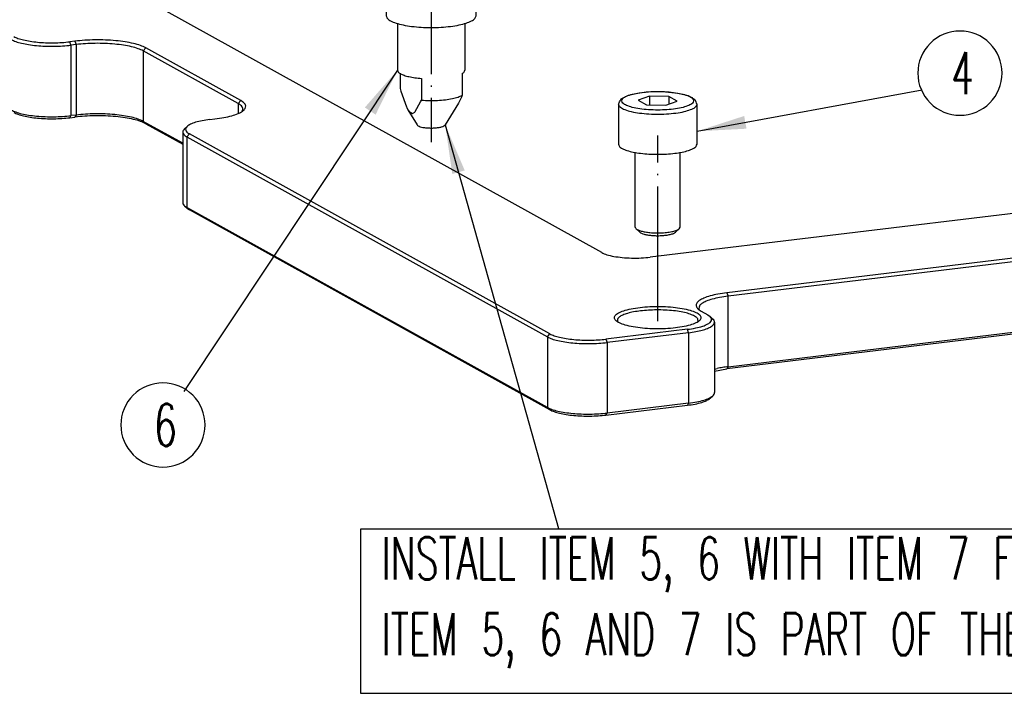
# Model space of a CAD drawing. Header units: inches. Extents: x -399 to 442, y -299 to 295.
# Tile 17 of 138: x -228 to -158, y 48 to 96. Entities that reach past the tile are written whole.
import ezdxf

# ---------------------------------------------------------------- set-up
doc = ezdxf.new("R2010")
doc.units = ezdxf.units.IN
doc.linetypes.add('DOT_CENTER', pattern=[14, 12, -1, 0, -1])
doc.layers.add('1', color=7, linetype='Continuous')
doc.styles.add('CONVERTER_13', font='txt.shx', dxfattribs={"width": 0.63})
doc.dimstyles.get("Standard").update_dxf_attribs({"dimtxt": 0.18, "dimasz": 0.18, "dimexe": 0.18, "dimexo": 0.0625, "dimgap": 0.09, "dimtad": 0, "dimtih": 1, "dimtoh": 1, "dimdec": 4, "dimzin": 0, "dimdsep": 46, "dimtxsty": 'Standard', "dimcen": 0.09, "dimadec": 0, "dimazin": 0, "dimtfac": 1, "dimtdec": 4, "dimtofl": 0, "dimtmove": 0, "dimatfit": 3, "dimfxl": 1, "dimtolj": 1, "dimtzin": 0, "dimarcsym": 0})

# ---------------------------------------------------------------- blocks, each defined once
blk = doc.blocks.new('0515-0488_4__9', base_point=(-231.523, 100.155))
at = {"color": 7, "linetype": 'Continuous'}
for p, q in [((-231.429, 112.077), (-231.354, 112.186)), ((-231.354, 112.186), (-231.259, 112.357)), ((-231.259, 112.357), (-231.152, 112.421)), ((-231.152, 112.421), (-230.925, 112.544)), ((-230.925, 112.544), (-230.742, 112.623)), ((-230.742, 112.623), (-230.616, 112.685)), ((-230.616, 112.685), (-229.68, 112.892)), ((-228.755, 112.586), (-229.748, 112.219)), ((-229.748, 112.219), (-229.016, 111.813)), ((-229.68, 112.892), (-228.542, 112.997)), ((-227.029, 112.547), (-228.755, 112.586)), ((-228.755, 112.586), (-228.755, 111.807)), ((-228.542, 112.997), (-227.338, 112.989)), ((-227.338, 112.989), (-226.22, 112.869)), ((-227.029, 112.547), (-227.029, 111.87)), ((-226.297, 112.141), (-227.029, 112.547)), ((-226.22, 112.869), (-225.32, 112.649)), ((-225.32, 112.649), (-225.114, 112.544)), ((-225.114, 112.544), (-224.723, 112.295)), ((-224.723, 112.295), (-224.615, 112.077)), ((-231.523, 111.89), (-231.451, 112.008)), ((-231.523, 111.89), (-231.523, 108.316)), ((-231.451, 112.008), (-231.429, 112.077)), ((-229.016, 111.813), (-227.291, 111.774)), ((-227.291, 111.774), (-226.297, 112.141)), ((-224.615, 112.077), (-224.594, 111.978)), ((-224.594, 111.978), (-224.523, 111.89)), ((-224.523, 108.316), (-224.523, 111.89)), ((-230.023, 100.927), (-230.023, 107.591)), ((-226.023, 100.927), (-226.023, 107.587)), ((-229.949, 100.788), (-229.612, 100.474)), ((-226.096, 100.788), (-226.433, 100.474)), ((-226.096, 100.788), (-226.023, 100.927))]:
    blk.add_line(p, q, dxfattribs=at)
at = {"color": 1, "linetype": 'Continuous'}
for points, knots in [([(-224.823, 112.18), (-224.853, 112.257), (-224.93, 112.454), (-225.306, 112.624), (-225.798, 112.791), (-226.456, 112.912), (-227.211, 112.991), (-228.023, 113.017), (-228.834, 112.991), (-229.591, 112.912), (-230.243, 112.791), (-230.75, 112.624), (-231.093, 112.454), (-231.273, 112.18), (-231.093, 111.906), (-230.75, 111.736), (-230.243, 111.569), (-229.591, 111.448), (-228.834, 111.369), (-228.023, 111.343), (-227.211, 111.369), (-226.456, 111.448), (-225.798, 111.569), (-225.306, 111.736), (-224.93, 111.906), (-224.853, 112.103), (-224.823, 112.18)], [0, 0, 0, 0, 0.240498, 0.617454, 1.154144, 1.829828, 2.60603, 3.434731, 4.263433, 5.039635, 5.715319, 6.252009, 6.628965, 6.869463, 7.109961, 7.486917, 8.023607, 8.699291, 9.475493, 10.304194, 11.132896, 11.909098, 12.584782, 13.121472, 13.498428, 13.738926, 13.738926, 13.738926, 13.738926]), ([(-231.515, 111.83), (-231.462, 111.748), (-231.329, 111.541), (-230.897, 111.366), (-230.331, 111.194), (-229.604, 111.072), (-228.781, 110.996), (-227.908, 110.975), (-227.042, 111.01), (-226.242, 111.1), (-225.547, 111.234), (-225.029, 111.413), (-224.634, 111.598), (-224.554, 111.808), (-224.523, 111.89)], [0, 0, 0, 0, 0.285595, 0.727665, 1.334891, 2.081169, 2.924787, 3.815427, 4.698958, 5.521813, 6.235418, 6.801268, 7.199409, 7.455862, 7.455862, 7.455862, 7.455862])]:
    blk.add_open_spline(points, degree=3, knots=knots, dxfattribs=at)
at = {"color": 7, "linetype": 'Continuous'}
for points, knots in [([(-231.523, 111.89), (-231.522, 111.88), (-231.522, 111.86), (-231.517, 111.84), (-231.515, 111.83)], [0, 0, 0, 0, 0.03028315, 0.06103008, 0.06103008, 0.06103008, 0.06103008]), ([(-231.523, 108.316), (-231.499, 108.245), (-231.442, 108.068), (-231.135, 107.893), (-230.727, 107.728), (-230.173, 107.593), (-229.519, 107.489), (-228.79, 107.425), (-228.023, 107.403), (-227.256, 107.425), (-226.526, 107.489), (-225.872, 107.593), (-225.319, 107.728), (-224.91, 107.893), (-224.603, 108.068), (-224.546, 108.245), (-224.523, 108.316)], [0, 0, 0, 0, 0.219847, 0.54182, 0.99279, 1.565247, 2.237587, 2.980385, 3.759539, 4.538693, 5.28149, 5.953829, 6.526286, 6.977256, 7.299227, 7.519074, 7.519074, 7.519074, 7.519074]), ([(-230.023, 100.927), (-230.018, 100.903), (-230.009, 100.849), (-229.971, 100.81), (-229.949, 100.788)], [0, 0, 0, 0, 0.0723655, 0.1602327, 0.1602327, 0.1602327, 0.1602327]), ([(-229.949, 100.788), (-229.891, 100.748), (-229.751, 100.651), (-229.467, 100.565), (-229.112, 100.486), (-228.848, 100.456), (-228.707, 100.441)], [0, 0, 0, 0, 0.213033, 0.508652, 0.878257, 1.305019, 1.305019, 1.305019, 1.305019]), ([(-228.707, 100.441), (-228.528, 100.428), (-228.168, 100.402), (-227.633, 100.414), (-227.127, 100.456), (-226.69, 100.536), (-226.339, 100.628), (-226.167, 100.741), (-226.096, 100.788)], [0, 0, 0, 0, 0.536405, 1.083193, 1.602162, 2.057703, 2.420663, 2.674265, 2.674265, 2.674265, 2.674265]), ([(-229.612, 100.474), (-229.564, 100.441), (-229.448, 100.361), (-229.214, 100.29), (-228.922, 100.225), (-228.704, 100.201), (-228.587, 100.188)], [0, 0, 0, 0, 0.175753, 0.419639, 0.724564, 1.076643, 1.076643, 1.076643, 1.076643]), ([(-228.587, 100.188), (-228.44, 100.177), (-228.142, 100.156), (-227.702, 100.165), (-227.284, 100.2), (-226.923, 100.267), (-226.634, 100.342), (-226.491, 100.436), (-226.433, 100.474)], [0, 0, 0, 0, 0.442536, 0.893638, 1.321789, 1.69761, 1.997052, 2.206272, 2.206272, 2.206272, 2.206272])]:
    blk.add_open_spline(points, degree=3, knots=knots, dxfattribs=at)
at = {"layer": '1', "color": 1, "linetype": 'DOT_CENTER'}
blk.add_line((-228.023, 92.554), (-228.023, 109.091), dxfattribs=at)
blk = doc.blocks.new('N2360-21085', base_point=(-252.183, 109.747))
at = {"color": 7, "linetype": 'Continuous'}
for p, q in [((-249.662, 126.357), (-249.522, 126.366)), ((-251.555, 125.779), (-252.037, 125.33)), ((-248.571, 125.838), (-248.711, 125.829)), ((-252.183, 125.053), (-252.183, 119.74)), ((-247.655, 125.243), (-247.523, 125.268)), ((-246.068, 124.835), (-246.704, 124.715)), ((-244.556, 124.638), (-245.054, 124.408)), ((-244.183, 119.74), (-244.183, 124.623)), ((-251.183, 119.075), (-251.183, 114.911)), ((-245.183, 119.066), (-245.183, 114.911)), ((-250.941, 114.623), (-250.941, 113.285)), ((-249.051, 114.167), (-249.051, 112.236)), ((-245.425, 114.605), (-245.425, 112.673)), ((-250.941, 113.285), (-250.873, 113.049)), ((-250.873, 113.049), (-250.386, 111.643)), ((-249.119, 112.076), (-249.051, 112.236)), ((-245.494, 112.513), (-245.762, 111.962)), ((-245.425, 112.673), (-245.494, 112.513)), ((-250.386, 111.643), (-250.351, 111.569)), ((-250.351, 111.569), (-250.252, 111.38)), ((-250.252, 111.38), (-249.436, 110.03)), ((-250.252, 111.38), (-250.148, 111.226)), ((-249.606, 111.209), (-249.119, 112.076)), ((-245.762, 111.962), (-246.93, 110.03)), ((-250.148, 111.226), (-249.844, 111.056)), ((-249.844, 111.056), (-249.64, 111.174)), ((-249.64, 111.174), (-249.606, 111.209))]:
    blk.add_line(p, q, dxfattribs=at)
for points, knots in [([(-249.662, 126.357), (-249.878, 126.327), (-250.28, 126.272), (-250.819, 126.138), (-251.25, 125.995), (-251.464, 125.843), (-251.555, 125.779)], [0, 0, 0, 0, 0.652787, 1.215467, 1.667817, 2.000545, 2.000545, 2.000545, 2.000545]), ([(-252.037, 125.33), (-252.079, 125.287), (-252.157, 125.209), (-252.175, 125.102), (-252.183, 125.053)], [0, 0, 0, 0, 0.1757306, 0.3204588, 0.3204588, 0.3204588, 0.3204588]), ([(-251.555, 125.779), (-251.613, 125.712), (-251.724, 125.585), (-251.612, 125.303), (-251.318, 125.121), (-250.885, 124.946), (-250.304, 124.806), (-249.612, 124.7), (-248.84, 124.636), (-248.304, 124.633), (-248.03, 124.631)], [0, 0, 0, 0, 0.245236, 0.468067, 0.795451, 1.264675, 1.86798, 2.580178, 3.366732, 4.187701, 4.187701, 4.187701, 4.187701]), ([(-248.711, 125.829), (-248.803, 125.816), (-248.971, 125.792), (-249.191, 125.733), (-249.341, 125.666), (-249.444, 125.578), (-249.418, 125.458), (-249.297, 125.385), (-249.125, 125.317), (-248.886, 125.264), (-248.602, 125.227), (-248.29, 125.21), (-247.97, 125.212), (-247.758, 125.233), (-247.655, 125.243)], [0, 0, 0, 0, 0.278927, 0.508007, 0.676278, 0.784846, 0.870415, 0.997365, 1.186611, 1.433869, 1.72593, 2.045034, 2.371059, 2.683306, 2.683306, 2.683306, 2.683306]), ([(-252.183, 125.053), (-252.149, 124.961), (-252.062, 124.728), (-251.628, 124.518), (-251.058, 124.315), (-250.292, 124.162), (-249.405, 124.056), (-248.44, 124.01), (-247.459, 124.02), (-246.81, 124.084), (-246.493, 124.115)], [0, 0, 0, 0, 0.285912, 0.725648, 1.349422, 2.137244, 3.048832, 4.032811, 5.032064, 5.988305, 5.988305, 5.988305, 5.988305]), ([(-248.03, 124.631), (-247.804, 124.636), (-247.36, 124.646), (-246.919, 124.692), (-246.704, 124.715)], [0, 0, 0, 0, 0.679692, 1.329628, 1.329628, 1.329628, 1.329628]), ([(-246.493, 124.115), (-246.23, 124.15), (-245.743, 124.215), (-245.271, 124.347), (-245.054, 124.408)], [0, 0, 0, 0, 0.795005, 1.469913, 1.469913, 1.469913, 1.469913]), ([(-252.183, 119.74), (-252.157, 119.658), (-252.091, 119.457), (-251.741, 119.257), (-251.273, 119.068), (-250.64, 118.914), (-249.893, 118.795), (-249.06, 118.722), (-248.183, 118.697), (-247.306, 118.722), (-246.473, 118.795), (-245.726, 118.914), (-245.093, 119.068), (-244.626, 119.257), (-244.275, 119.457), (-244.21, 119.658), (-244.183, 119.74)], [0, 0, 0, 0, 0.251253, 0.619219, 1.134612, 1.788847, 2.557233, 3.406143, 4.296605, 5.187066, 6.035978, 6.804367, 7.458605, 7.974001, 8.341971, 8.593226, 8.593226, 8.593226, 8.593226]), ([(-251.183, 114.911), (-251.165, 114.853), (-251.123, 114.711), (-250.885, 114.566), (-250.566, 114.429), (-250.134, 114.314), (-249.619, 114.221), (-249.247, 114.186), (-249.051, 114.167)], [0, 0, 0, 0, 0.177494, 0.431653, 0.785027, 1.233989, 1.764068, 2.35478, 2.35478, 2.35478, 2.35478]), ([(-245.425, 114.605), (-245.356, 114.648), (-245.236, 114.722), (-245.199, 114.855), (-245.183, 114.911)], [0, 0, 0, 0, 0.2350038, 0.4026423, 0.4026423, 0.4026423, 0.4026423]), ([(-249.051, 112.236), (-248.812, 112.222), (-248.331, 112.194), (-247.618, 112.21), (-246.937, 112.264), (-246.33, 112.362), (-245.824, 112.48), (-245.546, 112.615), (-245.425, 112.673)], [0, 0, 0, 0, 0.71794, 1.444136, 2.138767, 2.764304, 3.288593, 3.688937, 3.688937, 3.688937, 3.688937]), ([(-249.436, 110.03), (-249.405, 110), (-249.328, 109.925), (-249.142, 109.864), (-248.901, 109.804), (-248.717, 109.784), (-248.617, 109.773)], [0, 0, 0, 0, 0.1272621, 0.3197699, 0.5736592, 0.8749712, 0.8749712, 0.8749712, 0.8749712]), ([(-248.617, 109.773), (-248.495, 109.764), (-248.251, 109.747), (-247.891, 109.758), (-247.554, 109.79), (-247.274, 109.85), (-247.056, 109.912), (-246.966, 109.997), (-246.93, 110.03)], [0, 0, 0, 0, 0.364505, 0.734588, 1.080678, 1.375792, 1.599146, 1.742912, 1.742912, 1.742912, 1.742912])]:
    blk.add_open_spline(points, degree=3, knots=knots, dxfattribs=at)
at = {"layer": '1', "color": 1, "linetype": 'DOT_CENTER'}
blk.add_line((-248.183, 126.553), (-248.183, 108.488), dxfattribs=at)
blk = doc.blocks.new('N2390-20305_plate__15', base_point=(-318.006, 84.092))
at = {"color": 7, "linetype": 'Continuous'}
for p, q in [((-233.003, 98.657), (-293.015, 131.966)), ((-279.892, 117.486), (-280.345, 117.432)), ((-279.786, 117.186), (-280.239, 117.132)), ((-265.353, 111.932), (-273.806, 116.623)), ((-265.127, 112.2), (-273.579, 116.892)), ((-264.994, 111.249), (-264.943, 111.357)), ((-280.345, 110.67), (-279.892, 110.725)), ((-279.786, 110.908), (-280.239, 110.853)), ((-267.878, 110.512), (-267.424, 110.567)), ((-270.293, 108.395), (-273.806, 110.344)), ((-273.579, 110.13), (-270.293, 108.306)), ((-270.146, 109.668), (-269.906, 109.892)), ((-270.293, 109.391), (-270.293, 103.112)), ((-269.918, 108.953), (-237.841, 91.149)), ((-237.615, 91.418), (-269.691, 109.222)), ((-182.356, 103.842), (-228.684, 98.25)), ((-270.258, 102.976), (-270.184, 102.873)), ((-270.184, 102.873), (-270.146, 102.835)), ((-270.146, 102.835), (-269.906, 102.611)), ((-237.841, 84.871), (-269.918, 102.675)), ((-269.906, 102.611), (-269.691, 102.461)), ((-154.545, 103.2), (-221.861, 95.076)), ((-154.439, 102.9), (-221.755, 94.776)), ((-237.615, 84.657), (-269.691, 102.461)), ((-221.755, 88.497), (-119.161, 100.879)), ((-119.267, 100.696), (-221.861, 88.314)), ((-224.349, 93.669), (-224.336, 93.629)), ((-224.159, 93.442), (-223.567, 93.114)), ((-223.567, 93.114), (-223.353, 92.964)), ((-223.353, 92.964), (-223.112, 92.739)), ((-223.074, 92.702), (-223.34, 92.9)), ((-223.001, 92.599), (-223.34, 92.9)), ((-231.591, 92.497), (-231.583, 92.486)), ((-224.466, 92.482), (-224.432, 92.554)), ((-223.112, 92.739), (-223.074, 92.702)), ((-223.074, 92.702), (-223.001, 92.599)), ((-222.966, 92.462), (-222.966, 86.183)), ((-225.381, 91.824), (-232.631, 90.949)), ((-225.275, 91.524), (-232.526, 90.649)), ((-222.966, 88.281), (-222.717, 88.34)), ((-222.966, 88.105), (-221.861, 88.314)), ((-223.353, 85.682), (-223.112, 85.906)), ((-232.631, 84.187), (-225.381, 85.062)), ((-225.275, 85.245), (-232.526, 84.37))]:
    blk.add_line(p, q, dxfattribs=at)
at = {"color": 1, "linetype": 'Continuous'}
for p, q in [((-280.239, 117.132), (-280.345, 117.432)), ((-279.892, 117.486), (-279.786, 117.186)), ((-280.239, 117.132), (-280.239, 110.853)), ((-279.786, 117.186), (-279.786, 110.908)), ((-273.579, 116.892), (-273.806, 116.623)), ((-273.806, 116.623), (-273.806, 110.344)), ((-265.127, 112.2), (-265.353, 111.932)), ((-265.353, 111.932), (-265.353, 111.096)), ((-280.345, 110.67), (-280.239, 110.853)), ((-279.786, 110.908), (-279.892, 110.725)), ((-273.579, 110.13), (-273.806, 110.344)), ((-269.918, 108.953), (-269.691, 109.222)), ((-269.918, 108.953), (-269.918, 102.675)), ((-269.691, 102.461), (-269.918, 102.675)), ((-221.861, 95.076), (-221.755, 94.776)), ((-221.755, 88.497), (-221.755, 94.776)), ((-237.841, 91.149), (-237.615, 91.418)), ((-237.841, 91.149), (-237.841, 84.871)), ((-225.275, 91.524), (-225.381, 91.824)), ((-225.275, 91.524), (-225.275, 85.245)), ((-232.631, 90.949), (-232.526, 90.649)), ((-232.526, 90.649), (-232.526, 84.37)), ((-221.755, 88.497), (-221.861, 88.314)), ((-225.275, 85.245), (-225.381, 85.062)), ((-237.841, 84.871), (-237.615, 84.657)), ((-232.631, 84.187), (-232.526, 84.37))]:
    blk.add_line(p, q, dxfattribs=at)
at = {"color": 7, "linetype": 'Continuous'}
for points, knots in [([(-285.555, 117.632), (-285.423, 117.57), (-285.127, 117.431), (-284.602, 117.293), (-283.982, 117.173), (-283.282, 117.089), (-282.531, 117.04), (-281.757, 117.03), (-280.99, 117.055), (-280.486, 117.106), (-280.239, 117.132)], [0, 0, 0, 0, 0.435962, 0.980757, 1.619738, 2.332178, 3.093434, 3.876483, 4.653279, 5.396066, 5.396066, 5.396066, 5.396066]), ([(-285.328, 117.901), (-285.205, 117.843), (-284.927, 117.713), (-284.435, 117.583), (-283.854, 117.471), (-283.198, 117.392), (-282.494, 117.345), (-281.768, 117.336), (-281.048, 117.36), (-280.576, 117.408), (-280.345, 117.432)], [0, 0, 0, 0, 0.408714, 0.91946, 1.518504, 2.186416, 2.900094, 3.634203, 4.362449, 5.058812, 5.058812, 5.058812, 5.058812]), ([(-273.579, 116.892), (-273.736, 116.965), (-274.088, 117.13), (-274.71, 117.295), (-275.447, 117.437), (-276.278, 117.537), (-277.17, 117.596), (-278.089, 117.607), (-279.001, 117.578), (-279.599, 117.516), (-279.892, 117.486)], [0, 0, 0, 0, 0.517704, 1.164649, 1.923439, 2.769461, 3.673453, 4.603324, 5.525769, 6.407828, 6.407828, 6.407828, 6.407828]), ([(-273.806, 116.623), (-273.954, 116.693), (-274.288, 116.849), (-274.877, 117.005), (-275.575, 117.14), (-276.363, 117.234), (-277.208, 117.29), (-278.078, 117.301), (-278.942, 117.273), (-279.509, 117.215), (-279.786, 117.186)], [0, 0, 0, 0, 0.490457, 1.103352, 1.822205, 2.6237, 3.480113, 4.361043, 5.234939, 6.070574, 6.070574, 6.070574, 6.070574]), ([(-267.424, 110.567), (-267.157, 110.603), (-266.654, 110.672), (-265.966, 110.83), (-265.406, 111.013), (-264.998, 111.222), (-264.726, 111.451), (-264.65, 111.75), (-264.831, 112.021), (-265.018, 112.134), (-265.127, 112.2)], [0, 0, 0, 0, 0.810635, 1.5224, 2.113487, 2.571082, 2.899632, 3.145572, 3.418046, 3.801604, 3.801604, 3.801604, 3.801604]), ([(-285.555, 111.354), (-285.423, 111.292), (-285.127, 111.153), (-284.602, 111.014), (-283.982, 110.895), (-283.282, 110.81), (-282.531, 110.761), (-281.757, 110.751), (-280.99, 110.776), (-280.486, 110.828), (-280.239, 110.853)], [0, 0, 0, 0, 0.435962, 0.980757, 1.619738, 2.332178, 3.093434, 3.876483, 4.653279, 5.396066, 5.396066, 5.396066, 5.396066]), ([(-264.943, 111.357), (-264.937, 111.407), (-264.924, 111.512), (-265.008, 111.668), (-265.153, 111.811), (-265.282, 111.889), (-265.353, 111.932)], [0, 0, 0, 0, 0.1474912, 0.3088972, 0.5082472, 0.7571351, 0.7571351, 0.7571351, 0.7571351]), ([(-285.328, 111.14), (-285.205, 111.082), (-284.927, 110.951), (-284.435, 110.822), (-283.854, 110.709), (-283.198, 110.63), (-282.494, 110.584), (-281.768, 110.575), (-281.048, 110.598), (-280.576, 110.647), (-280.345, 110.67)], [0, 0, 0, 0, 0.408714, 0.91946, 1.518504, 2.186416, 2.900094, 3.634203, 4.362449, 5.058812, 5.058812, 5.058812, 5.058812]), ([(-273.579, 110.13), (-273.736, 110.204), (-274.088, 110.369), (-274.71, 110.533), (-275.447, 110.676), (-276.278, 110.776), (-277.17, 110.834), (-278.089, 110.846), (-279.001, 110.816), (-279.599, 110.755), (-279.892, 110.725)], [0, 0, 0, 0, 0.517704, 1.164649, 1.923439, 2.769461, 3.673453, 4.603324, 5.525769, 6.407828, 6.407828, 6.407828, 6.407828]), ([(-273.806, 110.344), (-273.954, 110.414), (-274.288, 110.571), (-274.877, 110.726), (-275.575, 110.861), (-276.363, 110.956), (-277.208, 111.011), (-278.078, 111.022), (-278.942, 110.994), (-279.509, 110.936), (-279.786, 110.908)], [0, 0, 0, 0, 0.490457, 1.103352, 1.822205, 2.6237, 3.480113, 4.361043, 5.234939, 6.070574, 6.070574, 6.070574, 6.070574]), ([(-267.878, 110.512), (-268.109, 110.48), (-268.539, 110.421), (-269.117, 110.278), (-269.579, 110.125), (-269.808, 109.961), (-269.906, 109.892)], [0, 0, 0, 0, 0.69942, 1.302295, 1.786959, 2.143453, 2.143453, 2.143453, 2.143453]), ([(-270.146, 109.668), (-270.189, 109.625), (-270.266, 109.547), (-270.285, 109.439), (-270.293, 109.391)], [0, 0, 0, 0, 0.1757307, 0.320459, 0.320459, 0.320459, 0.320459]), ([(-269.906, 109.892), (-269.954, 109.84), (-270.044, 109.745), (-270.048, 109.534), (-269.907, 109.354), (-269.77, 109.27), (-269.691, 109.222)], [0, 0, 0, 0, 0.207208, 0.378718, 0.5818375, 0.8593152, 0.8593152, 0.8593152, 0.8593152]), ([(-270.293, 109.391), (-270.268, 109.311), (-270.207, 109.115), (-270.025, 109.013), (-269.918, 108.953)], [0, 0, 0, 0, 0.2433092, 0.5953522, 0.5953522, 0.5953522, 0.5953522]), ([(-270.293, 103.112), (-270.291, 103.089), (-270.288, 103.041), (-270.268, 102.998), (-270.258, 102.976)], [0, 0, 0, 0, 0.0689939, 0.1419985, 0.1419985, 0.1419985, 0.1419985]), ([(-270.146, 102.835), (-270.113, 102.807), (-270.042, 102.746), (-269.961, 102.7), (-269.918, 102.675)], [0, 0, 0, 0, 0.1300165, 0.2795162, 0.2795162, 0.2795162, 0.2795162]), ([(-233.003, 98.657), (-232.853, 98.591), (-232.506, 98.437), (-231.884, 98.309), (-231.147, 98.209), (-230.335, 98.166), (-229.504, 98.171), (-228.954, 98.224), (-228.684, 98.25)], [0, 0, 0, 0, 0.49204, 1.134912, 1.89427, 2.723941, 3.571608, 4.38345, 4.38345, 4.38345, 4.38345]), ([(-221.861, 95.076), (-222.129, 95.039), (-222.632, 94.97), (-223.319, 94.813), (-223.879, 94.629), (-224.288, 94.42), (-224.559, 94.192), (-224.635, 93.892), (-224.455, 93.622), (-224.268, 93.508), (-224.159, 93.442)], [0, 0, 0, 0, 0.810635, 1.5224, 2.113487, 2.571082, 2.899632, 3.145572, 3.418046, 3.801604, 3.801604, 3.801604, 3.801604]), ([(-221.755, 94.776), (-222.009, 94.741), (-222.486, 94.675), (-223.136, 94.527), (-223.669, 94.352), (-224.05, 94.156), (-224.323, 93.936), (-224.341, 93.749), (-224.349, 93.669)], [0, 0, 0, 0, 0.76797, 1.442274, 2.002252, 2.435763, 2.747021, 2.980016, 2.980016, 2.980016, 2.980016]), ([(-224.173, 92.861), (-224.203, 92.947), (-224.279, 93.16), (-224.668, 93.359), (-225.181, 93.55), (-225.874, 93.699), (-226.68, 93.806), (-227.567, 93.86), (-228.479, 93.86), (-229.364, 93.806), (-230.173, 93.699), (-230.86, 93.55), (-231.387, 93.359), (-231.745, 93.16), (-231.923, 92.861), (-231.745, 92.563), (-231.387, 92.364), (-230.86, 92.173), (-230.173, 92.024), (-229.364, 91.917), (-228.479, 91.863), (-227.567, 91.863), (-226.68, 91.917), (-225.874, 92.024), (-225.181, 92.173), (-224.668, 92.364), (-224.279, 92.563), (-224.203, 92.776), (-224.173, 92.861)], [0, 0, 0, 0, 0.263405, 0.661863, 1.224949, 1.937694, 2.767062, 3.670056, 4.598189, 5.501183, 6.330551, 7.043297, 7.606382, 8.00484, 8.268245, 8.53165, 8.930109, 9.493193, 10.205939, 11.035307, 11.938301, 12.866434, 13.769428, 14.598796, 15.311541, 15.874627, 16.273085, 16.53649, 16.53649, 16.53649, 16.53649]), ([(-228.316, 93.549), (-228.555, 93.54), (-229.02, 93.523), (-229.687, 93.453), (-230.287, 93.352), (-230.795, 93.224), (-231.197, 93.072), (-231.47, 92.909), (-231.645, 92.702), (-231.608, 92.562), (-231.591, 92.497)], [0, 0, 0, 0, 0.717072, 1.395697, 2.010601, 2.540011, 2.967675, 3.286662, 3.510261, 3.700042, 3.700042, 3.700042, 3.700042]), ([(-224.432, 92.554), (-224.433, 92.625), (-224.437, 92.79), (-224.687, 92.984), (-225.033, 93.152), (-225.525, 93.3), (-226.122, 93.42), (-226.808, 93.504), (-227.549, 93.553), (-228.058, 93.55), (-228.316, 93.549)], [0, 0, 0, 0, 0.202196, 0.476078, 0.868226, 1.380869, 1.999064, 2.69911, 3.451968, 4.22549, 4.22549, 4.22549, 4.22549]), ([(-225.381, 91.824), (-225.131, 91.859), (-224.671, 91.924), (-224.057, 92.076), (-223.6, 92.263), (-223.289, 92.457), (-223.173, 92.758), (-223.291, 92.893), (-223.353, 92.964)], [0, 0, 0, 0, 0.755177, 1.394104, 1.890622, 2.237112, 2.473901, 2.735369, 2.735369, 2.735369, 2.735369]), ([(-225.275, 91.524), (-225.057, 91.553), (-224.647, 91.609), (-224.085, 91.736), (-223.618, 91.883), (-223.277, 92.051), (-223.026, 92.232), (-222.983, 92.393), (-222.966, 92.462)], [0, 0, 0, 0, 0.658721, 1.24094, 1.729958, 2.115315, 2.397925, 2.605155, 2.605155, 2.605155, 2.605155]), ([(-222.966, 92.462), (-222.967, 92.485), (-222.971, 92.533), (-222.99, 92.576), (-223.001, 92.599)], [0, 0, 0, 0, 0.0689931, 0.1419968, 0.1419968, 0.1419968, 0.1419968]), ([(-237.841, 91.149), (-237.709, 91.088), (-237.413, 90.948), (-236.889, 90.81), (-236.268, 90.69), (-235.568, 90.606), (-234.818, 90.557), (-234.044, 90.547), (-233.276, 90.572), (-232.772, 90.623), (-232.526, 90.649)], [0, 0, 0, 0, 0.435962, 0.980757, 1.619738, 2.332178, 3.093434, 3.876483, 4.653279, 5.396066, 5.396066, 5.396066, 5.396066]), ([(-237.615, 91.418), (-237.491, 91.36), (-237.213, 91.23), (-236.722, 91.1), (-236.14, 90.988), (-235.484, 90.909), (-234.78, 90.863), (-234.054, 90.853), (-233.335, 90.877), (-232.862, 90.925), (-232.631, 90.949)], [0, 0, 0, 0, 0.408714, 0.91946, 1.518504, 2.186416, 2.900094, 3.634203, 4.362449, 5.058812, 5.058812, 5.058812, 5.058812]), ([(-221.755, 88.497), (-221.922, 88.476), (-222.245, 88.434), (-222.563, 88.371), (-222.717, 88.34)], [0, 0, 0, 0, 0.504987, 0.9745403, 0.9745403, 0.9745403, 0.9745403]), ([(-225.275, 85.245), (-225.028, 85.279), (-224.569, 85.342), (-223.953, 85.495), (-223.46, 85.658), (-223.216, 85.832), (-223.112, 85.906)], [0, 0, 0, 0, 0.746044, 1.389108, 1.906082, 2.286342, 2.286342, 2.286342, 2.286342]), ([(-223.112, 85.906), (-223.069, 85.949), (-222.992, 86.027), (-222.974, 86.135), (-222.966, 86.183)], [0, 0, 0, 0, 0.1757298, 0.3204576, 0.3204576, 0.3204576, 0.3204576]), ([(-225.381, 85.062), (-225.149, 85.094), (-224.719, 85.153), (-224.141, 85.297), (-223.68, 85.45), (-223.45, 85.613), (-223.353, 85.682)], [0, 0, 0, 0, 0.699415, 1.302288, 1.78695, 2.143444, 2.143444, 2.143444, 2.143444]), ([(-237.841, 84.871), (-237.709, 84.809), (-237.413, 84.67), (-236.889, 84.532), (-236.268, 84.412), (-235.568, 84.327), (-234.818, 84.278), (-234.044, 84.268), (-233.276, 84.293), (-232.772, 84.345), (-232.526, 84.37)], [0, 0, 0, 0, 0.435962, 0.980757, 1.619738, 2.332178, 3.093434, 3.876483, 4.653279, 5.396066, 5.396066, 5.396066, 5.396066]), ([(-237.615, 84.657), (-237.491, 84.599), (-237.213, 84.468), (-236.722, 84.339), (-236.14, 84.226), (-235.484, 84.147), (-234.78, 84.101), (-234.054, 84.092), (-233.335, 84.115), (-232.862, 84.164), (-232.631, 84.187)], [0, 0, 0, 0, 0.408714, 0.91946, 1.518504, 2.186416, 2.900094, 3.634203, 4.362449, 5.058812, 5.058812, 5.058812, 5.058812])]:
    blk.add_open_spline(points, degree=3, knots=knots, dxfattribs=at)
blk = doc.blocks.new('N2390-20305__16', base_point=(-318.006, 84.092))
blk.add_blockref('N2390-20305_plate__15', (-318.006, 84.092))
blk = doc.blocks.new('N2390-60305__17', base_point=(-318.006, -142.861))
for name, p in [('N2390-20305__16', (-318.006, 84.092)), ('N2360-21085', (-252.183, 109.747)), ('0515-0488_4__9', (-231.523, 100.155))]:
    blk.add_blockref(name, p)
blk = doc.blocks.new('N2494-90112__127', base_point=(-386.375, -319.122))
blk.add_blockref('N2390-60305__17', (-318.006, -142.861))
blk = doc.blocks.new('gen1', base_point=(-147.5, 38.75))
at = {"layer": '1', "color": 1}
for points in [[(-201.119, 110.893), (-201.119, 110.893, 0.414214), (-197.369, 114.643), (-197.369, 114.643, 0.414214), (-201.119, 118.393), (-201.119, 118.393, 0.414214), (-204.869, 114.643), (-204.869, 114.643, 0.414214)], [(-272.052, 79.555), (-272.052, 79.555, 0.414214), (-268.302, 83.305), (-268.302, 83.305, 0.414214), (-272.052, 87.055), (-272.052, 87.055, 0.414214), (-275.802, 83.305), (-275.802, 83.305, 0.414214)]]:
    blk.add_lwpolyline(points, format="xyb", close=True, dxfattribs=at)
blk.add_lwpolyline([(-254.464, 74.028), (-254.464, 59.403), (-123.861, 59.403), (-123.861, 74.028)], close=True, dxfattribs=at)
at = {"layer": '1', "color": 3}
for points in [[(-253.123, 110.947), (-254.083, 111.584), (-251.183, 114.911)], [(-220.325, 110.824), (-220.116, 109.691), (-224.523, 109.462)], [(-245.195, 105.973), (-246.304, 105.662), (-246.93, 110.03)]]:
    blk.add_solid(points, dxfattribs=at)
blk.add_blockref('N2494-90112__127', (-386.375, -319.122))
at = {"layer": '1', "color": 1, "style": 'CONVERTER_13', "width": 0.63}
for s, p in [('4', (-201.907, 112.768)), ('6', (-272.84, 81.43))]:
    blk.add_text(s, height=3.75, dxfattribs=at).set_placement(p)
at = {"layer": '1', "color": 1, "insert": (-252.589, 61.653), "char_height": 3.75, "attachment_point": 7, "line_spacing_factor": 1.080432, "style": 'CONVERTER_13'}
blk.add_mtext('INSTALL ITEM 5, 6 WITH ITEM 7 FOR DELTA CASTLE HANDLER.\\PITEM 5, 6 AND 7 IS PART OF THE PRODUCT N2494A-208 ', dxfattribs=at)
at = {"layer": '1', "color": 3, "linetype": 'Continuous', "has_arrowhead": 0}
for points in [[(-251.183, 114.911), (-270.183, 86.291)], [(-224.523, 109.462), (-204.489, 113.167)], [(-246.93, 110.03), (-236.854, 74.086)]]:
    blk.add_leader(points, dimstyle='Standard', dxfattribs=at)

msp = doc.modelspace()

# ---------------------------------------------------------------- block references
at = {"xscale": 0.8, "yscale": 0.8, "zscale": 0.8}
msp.add_blockref('gen1', (-118, 31), dxfattribs=at)

doc.saveas('drawing.dxf')
